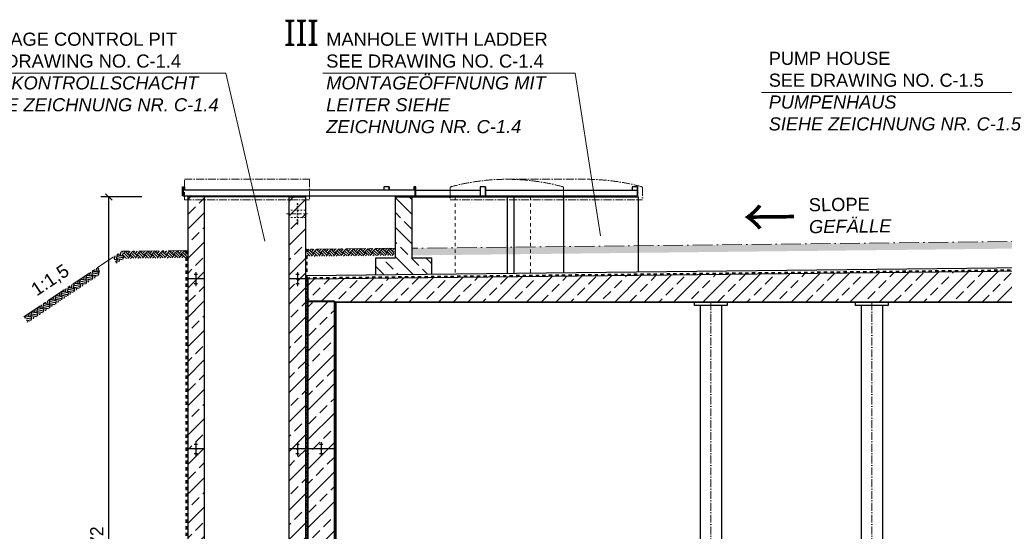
# Model space of a CAD drawing. Header units: millimetres. Extents: x -3395 to 5934498, y -177084 to 63013.
# Tile 31 of 256: x 21059 to 36096, y -42050 to -34245. Entities that reach past the tile are written whole.
import ezdxf

# ---------------------------------------------------------------- set-up
doc = ezdxf.new("R2010")
doc.units = ezdxf.units.MM
doc.linetypes.add('ACAD_ISO10W100', pattern=[18, 12, -3, 0, -3])
doc.linetypes.add('JIS_02_1.0', pattern=[2, 1, -1])
doc.layers.add('Bemaßung', color=7, linetype='Continuous', lineweight=9)
doc.layers.add('Beschriftung', color=7, linetype='Continuous', lineweight=9)
doc.styles.add('LBB3.5M1000', font='isocp.shx', dxfattribs={"height": 3.5})
doc.dimstyles.new('DIN', dxfattribs={"dimtxt": 2.5, "dimasz": 2.5, "dimexe": 1.25, "dimexo": 0.625, "dimtad": 1, "dimtih": 1, "dimdec": 4, "dimdsep": 46, "dimlunit": 6, "dimtxsty": 'Standard', "dimcen": 2.5, "dimadec": 0, "dimazin": 0, "dimtfac": 1, "dimtdec": 4, "dimtmove": 0, "dimatfit": 3, "dimfxl": 0, "dimtvp": 1, "dimtolj": 1, "dimtzin": 0, "dimarcsym": 0})

# ---------------------------------------------------------------- blocks, each defined once
blk = doc.blocks.new('_Oblique')
at = {"color": 0, "linetype": 'ByBlock', "lineweight": -2}
blk.add_line((-0.5, -0.5), (0.5, 0.5), dxfattribs=at)
blk = doc.blocks.new('*D113')
at = {"layer": 'Bemaßung', "color": 0, "lineweight": -2, "transparency": 16777216}
for p, q in [((22924, -36950), (22296, -36950)), ((22421, -47670), (22421, -36950)), ((22924, -47670), (22296, -47670))]:
    blk.add_line(p, q, dxfattribs=at)
at = {"layer": 'DEFPOINTS', "color": 0, "transparency": 16777216}
for p in [(22421, -36950), (23624, -36950), (23624, -47670)]:
    blk.add_point(p, dxfattribs=at)
at = {"layer": 'Bemaßung', "color": 0, "lineweight": -2, "transparency": 16777216, "xscale": 100, "yscale": 100, "zscale": 100}
for p, rotation in [((22421, -36950), 90), ((22421, -47670), 270)]:
    blk.add_blockref('_Oblique', p, dxfattribs=dict(at, rotation=rotation))
at = {"layer": 'Bemaßung', "color": 0, "transparency": 16777216, "insert": (22254, -42310), "char_height": 200, "attachment_point": 5, "rotation": 90}
blk.add_mtext('\\A1;10,72', dxfattribs=at)

msp = doc.modelspace()

# ---------------------------------------------------------------- hatches: boundary and pattern name
at = {"lineweight": 13}
h = msp.add_hatch(dxfattribs=at)
h.set_pattern_fill('ANSI33', color=256, scale=50, style=0)
edge = h.paths.add_edge_path()
edge.add_line((23874.44271, -36949.77774), (23624.44271, -36949.77774))
edge.add_line((23624.44271, -36949.77774), (23624.44271, -38549.77774))
edge.add_line((23624.44271, -38549.77774), (23739.09017, -38549.77774))
edge.add_arc((23749.44271, -38549.77774), 10.35253, 0, 180, ccw=False)
edge.add_line((23759.79524, -38549.77774), (23874.44271, -38549.77774))
edge.add_line((23874.44271, -38549.77774), (23874.44271, -36949.77774))
h = msp.add_hatch(dxfattribs=at)
h.set_pattern_fill('ANSI33', color=256, scale=50, style=0)
h.paths.add_polyline_path([(25424.44271, -36949.77774), (25174.44271, -36949.77774), (25174.44271, -37394.77774), (25424.44271, -37394.77774)])
h = msp.add_hatch(dxfattribs=at)
h.set_pattern_fill('ANSI33', color=256, scale=50, angle=90, style=0)
h.set_pattern_definition([(135, (-290, 0), (-224.5064, -224.5064), []), (135, (-290, 224.5), (-224.5064, -224.5064), [158.75, -79.375])])
h.paths.add_polyline_path([(27046.24738, -36949.77774), (26796.095, -36949.77774), (26796.095, -37878.7036), (26496.095, -37878.7036), (26496.095, -38134.89668), (27346.24738, -38125.32649), (27346.24738, -37878.7036), (27046.24738, -37878.7036)])
h = msp.add_hatch(dxfattribs=at)
h.set_pattern_fill('ANSI33', color=256, scale=50, style=0)
h.paths.add_polyline_path([(25424.44271, -37394.77774), (25174.44271, -37394.77774), (25174.44271, -45980.15019), (25294.44362, -45980.15019), (25293.48777, -45980.15019), (25303.48594, -45980.15019), (25304.44179, -45980.15019), (25424.44271, -45980.15019)])
h = msp.add_hatch()
h.set_pattern_fill('EARTH', color=256, scale=12.5, angle=45.64495339, style=0)
h.set_pattern_definition([(45.64495, (2105.99, -457.3), (-1.26356, 112.24609), [79.375, -79.375]), (45.64495, (2084.705, -436.494), (-1.26356, 112.24609), [79.375, -79.375]), (45.64495, (2063.42, -415.685), (-1.26356, 112.24609), [79.375, -79.375]), (135.64495, (2063.264, -401.654), (-112.24609, -1.26356), [79.375, -79.375]), (135.64495, (2084.07, -380.37), (-112.24609, -1.26356), [79.375, -79.375]), (135.64495, (2104.88, -359.09), (-112.24609, -1.26356), [79.375, -79.375])])
h.paths.add_polyline_path([(25446.18912, -37746.71868), (26777.25006, -37731.73488), (26778.47799, -37840.81576), (25447.41705, -37855.79956)])
h = msp.add_hatch()
h.set_pattern_fill('EARTH', color=256, scale=12.5, angle=45.64495339, style=0)
h.set_pattern_definition([(45.64495, (3619.735, -443.53), (-1.26356, 112.24609), [79.375, -79.375]), (45.64495, (3598.45, -422.72), (-1.26356, 112.24609), [79.375, -79.375]), (45.64495, (3577.17, -401.91), (-1.26356, 112.24609), [79.375, -79.375]), (135.64495, (3577.01, -387.88), (-112.24609, -1.26356), [79.375, -79.375]), (135.64495, (3597.82, -366.595), (-112.24609, -1.26356), [79.375, -79.375]), (135.64495, (3618.63, -345.31), (-112.24609, -1.26356), [79.375, -79.375])])
h.paths.add_polyline_path([(27048.31642, -37731.94802), (37476.34948, -37614.55928), (37477.57741, -37723.64016), (27049.54435, -37841.02889)])
h = msp.add_hatch()
h.set_pattern_fill('EARTH', color=256, scale=12.5, angle=78.690067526, style=0)
h.set_pattern_definition([(78.69007, (-18405.62, -19999.826), (-62.26687, 93.40031), [79.375, -79.375]), (78.69007, (-18434.81, -19993.99), (-62.26687, 93.40031), [79.375, -79.375]), (78.69007, (-18464, -19988.15), (-62.26687, 93.40031), [79.375, -79.375]), (168.69007, (-18471.78, -19976.476), (-93.40031, -62.26687), [79.375, -79.375]), (168.69007, (-18465.945, -19947.29), (-93.40031, -62.26687), [79.375, -79.375]), (168.69007, (-18460.11, -19918.1), (-93.40031, -62.26687), [79.375, -79.375])])
h.paths.add_polyline_path([(22298.27548, -38124.21643), (22262.08528, -38017.23602), (21124.33416, -38775.73677), (21184.84518, -38866.50329)])
h.paths.add_polyline_path([(22490.62567, -37864.87576), (22526.81587, -37971.85617), (22656.33212, -37885.512), (22620.14192, -37778.53159)])
h = msp.add_hatch()
h.set_pattern_fill('EARTH', color=256, scale=12.5, angle=45.64495339, style=0)
h.set_pattern_definition([(45.64495, (-699.23, -488.88), (-1.26356, 112.24609), [79.375, -79.375]), (45.64495, (-720.51, -468.07), (-1.26356, 112.24609), [79.375, -79.375]), (45.64495, (-741.79, -447.26), (-1.26356, 112.24609), [79.375, -79.375]), (135.64495, (-741.95, -433.23), (-112.24609, -1.26356), [79.375, -79.375]), (135.64495, (-721.14, -411.95), (-112.24609, -1.26356), [79.375, -79.375]), (135.64495, (-700.33, -390.67), (-112.24609, -1.26356), [79.375, -79.375])])
h.paths.add_polyline_path([(22620.14192, -37778.53159), (22658.27061, -37887.19708), (23625.8383, -37876.30514), (23624.61037, -37767.22426)])
h = msp.add_hatch(dxfattribs=at)
h.set_pattern_fill('ANSI33', color=256, scale=50, style=0)
h.set_pattern_definition([(45, (123294.55, 0), (-224.5064, 224.5064), []), (45, (123519.06, 0), (-224.5064, 224.5064), [158.75, -79.375])])
h.paths.add_polyline_path([(25294.44362, -37945.10343), (25174.44271, -37947.3979), (25174.44271, -38004.55785), (25295.53615, -38002.24249)])
h = msp.add_hatch(dxfattribs=at)
h.set_pattern_fill('ANSI33', color=256, scale=50, style=0)
h.paths.add_polyline_path([(36909.50956, -38070.94021), (25464.44271, -38199.77774), (25464.44271, -38541.83104), (25864.44271, -38541.83104), (36909.50956, -38544.77147)])
at = {"lineweight": 5}
h = msp.add_hatch(dxfattribs=at)
h.set_pattern_fill('NET3', color=0, scale=10)
h.paths.add_polyline_path([(25464.44271, -38199.77774), (25424.44271, -38199.77774), (25424.44271, -45980.15019), (25464.44271, -45980.15019)])
at = {"lineweight": 13}
h = msp.add_hatch(dxfattribs=at)
h.set_pattern_fill('ANSI33', color=256, scale=50, style=0)
edge = h.paths.add_edge_path()
edge.add_line((23874.44271, -38549.77774), (23759.79524, -38549.77774))
edge.add_arc((23749.44271, -38549.77774), 10.35253, -180, 0, ccw=False)
edge.add_line((23739.09017, -38549.77774), (23624.44271, -38549.77774))
edge.add_line((23624.44271, -38549.77774), (23624.44271, -45980.15019))
edge.add_line((23624.44271, -45980.15019), (23739.09017, -45980.15019))
edge.add_arc((23749.44271, -45980.15019), 10.35253, 0, 180, ccw=False)
edge.add_line((23759.79524, -45980.15019), (23874.44271, -45980.15019))
edge.add_line((23874.44271, -45980.15019), (23874.44271, -38549.77774))
h.paths.add_polyline_path([(23749.44271, -45908.65615), (23749.44271, -45905.13625), (23744.44271, -45905.13625), (23724.44271, -45908.65615)], flags=16)
h.paths.add_polyline_path([(23744.44271, -38642.39121), (23749.44271, -38642.39121), (23749.44271, -38638.8713), (23744.44271, -38638.8713)], flags=16)
h = msp.add_hatch(dxfattribs=at)
h.set_pattern_fill('ANSI33', color=256, scale=50, style=0)
h.set_pattern_definition([(45, (123584.55, 0), (-224.5064, 224.5064), []), (45, (123809.06, 0), (-224.5064, 224.5064), [158.75, -79.375])])
edge = h.paths.add_edge_path()
edge.add_line((25864.44271, -38549.77774), (25464.44271, -38549.77774))
edge.add_line((25464.44271, -38549.77774), (25464.44271, -45980.15019))
edge.add_line((25464.44271, -45980.15019), (25639.09017, -45980.15019))
edge.add_arc((25649.44271, -45980.15019), 10.35253, 0, 180, ccw=False)
edge.add_line((25659.79524, -45980.15019), (25835.44271, -45980.15019))
edge.add_line((25835.44271, -45980.15019), (25835.44271, -45872.07774))
edge.add_line((25835.44271, -45872.07774), (25864.44271, -45873.52774))
edge.add_line((25864.44271, -45873.52774), (25864.44271, -38549.77774))
h.paths.add_polyline_path([(25649.44271, -45908.65615), (25649.44271, -45905.13625), (25644.44271, -45905.13625), (25624.44271, -45908.65615)], flags=16)

# ---------------------------------------------------------------- linework, layer by layer
at = {"linetype": 'ACAD_ISO10W100', "lineweight": 18, "ltscale": 10}
for p, q in [((28499.99086, -36679.77774), (29704.99086, -36679.77774)), ((27633.96546, -36812.29749), (27633.96546, -36994.77774)), ((29366.01627, -36812.29749), (29366.01627, -36994.77774)), ((30571.01627, -36812.29749), (30571.01627, -36994.77774)), ((27633.96546, -36994.77774), (30571.01627, -36994.77774)), ((31613.14736, -38554.77774), (31613.14736, -46144.77774)), ((34071.92828, -38554.77774), (34071.92828, -46144.77774))]:
    msp.add_line(p, q, dxfattribs=at)
for p, q in [((23544.44271, -36934.77774), (23544.44271, -36794.77774)), ((23544.44271, -36794.77774), (23554.44271, -36794.77774)), ((23554.44271, -36794.77774), (23554.44271, -36844.77774)), ((23554.44271, -36794.77774), (23574.44271, -36794.77774)), ((23574.44271, -36834.77774), (23554.44271, -36834.77774)), ((23574.44271, -36794.77774), (23574.44271, -36834.77774)), ((26702.99748, -36794.77774), (26620.05519, -36794.77774)), ((26620.05519, -36794.77774), (26620.05519, -36844.77774)), ((26697.99748, -36794.77774), (26697.99748, -36844.77774)), ((26702.99748, -36794.77774), (26702.99748, -36844.77774)), ((27099.44271, -36794.77774), (27079.44271, -36794.77774)), ((27079.44271, -36794.77774), (27079.44271, -36834.77774)), ((27079.44271, -36834.77774), (27099.44271, -36834.77774)), ((27109.44271, -36794.77774), (27099.44271, -36794.77774)), ((27099.44271, -36794.77774), (27099.44271, -36844.77774)), ((27109.44271, -36934.77774), (27109.44271, -36794.77774)), ((28174.92653, -36794.77774), (28091.98425, -36794.77774)), ((28091.98425, -36794.77774), (28091.98425, -36934.77774)), ((28169.92653, -36794.77774), (28169.92653, -36934.77774)), ((28174.92653, -36794.77774), (28174.92653, -36934.77774)), ((30494.92653, -36794.77774), (30411.98425, -36794.77774)), ((30411.98425, -36794.77774), (30411.98425, -36844.77774)), ((30489.92653, -36794.77774), (30489.92653, -36934.77774)), ((30494.92653, -36794.77774), (30494.92653, -36934.77774)), ((23554.44271, -36934.77774), (23544.44271, -36934.77774)), ((27099.44271, -36844.77774), (23554.44271, -36844.77774)), ((23554.44271, -36844.77774), (23554.44271, -36934.77774)), ((23554.44271, -36934.77774), (27099.44271, -36934.77774)), ((23874.44271, -36949.77774), (23624.44271, -36949.77774)), ((23624.44271, -36949.77774), (23624.44271, -48223.77774)), ((23699.44271, -36944.77774), (23694.44271, -36949.77774)), ((23699.44271, -36944.77774), (23699.44271, -36934.77774)), ((23799.44271, -36944.77774), (23699.44271, -36944.77774)), ((23799.44271, -36934.77774), (23799.44271, -36944.77774)), ((23799.44271, -36944.77774), (23804.44271, -36949.77774)), ((25174.44271, -36949.77774), (23874.44271, -36949.77774)), ((23874.44271, -36949.77774), (23874.44271, -47669.77774)), ((25174.44271, -36949.77774), (25424.44271, -36949.77774)), ((25174.44271, -47379.71803), (25174.44271, -36949.77774)), ((25249.44271, -36944.77774), (25244.44271, -36949.77774)), ((25249.44271, -36944.77774), (25249.44271, -36934.77774)), ((25349.44271, -36944.77774), (25249.44271, -36944.77774)), ((25349.44271, -36934.77774), (25349.44271, -36944.77774)), ((25349.44271, -36944.77774), (25354.44271, -36949.77774)), ((25424.44271, -36949.77774), (25424.44271, -45980.15019)), ((26871.17119, -36944.77774), (26866.17119, -36949.77774)), ((26871.17119, -36944.77774), (26871.17119, -36934.77774)), ((26971.17119, -36944.77774), (26871.17119, -36944.77774)), ((26971.17119, -36934.77774), (26971.17119, -36944.77774)), ((26971.17119, -36944.77774), (26976.17119, -36949.77774)), ((27046.24738, -36949.77774), (30502.715, -36949.77774)), ((27099.44271, -36934.77774), (27099.44271, -36844.77774)), ((27099.44271, -36934.77774), (27109.44271, -36934.77774)), ((27109.44271, -36844.77774), (28091.98425, -36844.77774)), ((27109.44271, -36934.77774), (30494.92653, -36934.77774)), ((28174.92653, -36844.77774), (30489.92653, -36844.77774)), ((28502.715, -36949.77774), (28502.715, -38112.30809)), ((28602.715, -36949.77774), (28602.715, -38111.18239)), ((29366.01627, -36949.77774), (29366.01627, -38102.58988)), ((30502.715, -36949.77774), (30502.715, -38089.02515)), ((25294.44271, -37050.41697), (25304.44271, -37050.41697)), ((25440.55495, -38150.04348), (38789.44271, -37999.77457)), ((23724.44271, -38128.2837), (23774.44271, -38128.2837)), ((23744.44271, -38100.12446), (23754.44271, -38100.12446)), ((23744.44271, -38103.64436), (23754.44271, -38103.64436)), ((23744.44271, -38107.16427), (23754.44271, -38107.16427)), ((23744.44271, -38110.68417), (23754.44271, -38110.68417)), ((23744.44271, -38114.20408), (23754.44271, -38114.20408)), ((23744.44271, -38117.72398), (23754.44271, -38117.72398)), ((23744.44271, -38121.24389), (23754.44271, -38121.24389)), ((23744.44271, -38124.76379), (23754.44271, -38124.76379)), ((23749.44271, -38099.77774), (23749.44271, -38189.42521)), ((25274.44271, -38128.2837), (25324.44271, -38128.2837)), ((25294.44271, -38100.12446), (25304.44271, -38100.12446)), ((25294.44271, -38103.64436), (25304.44271, -38103.64436)), ((25294.44271, -38107.16427), (25304.44271, -38107.16427)), ((25294.44271, -38110.68417), (25304.44271, -38110.68417)), ((25294.44271, -38114.20408), (25304.44271, -38114.20408)), ((25294.44271, -38117.72398), (25304.44271, -38117.72398)), ((25294.44271, -38121.24389), (25304.44271, -38121.24389)), ((25294.44271, -38124.76379), (25304.44271, -38124.76379)), ((25299.44271, -38099.77774), (25299.44271, -38189.42521)), ((25464.44271, -38199.77774), (38789.44271, -38049.77774)), ((23739.09017, -38199.77774), (23624.44271, -38199.77774)), ((23724.44271, -38271.27178), (23774.44271, -38271.27178)), ((23744.44271, -38274.79169), (23754.44271, -38274.79169)), ((23744.44271, -38278.31159), (23754.44271, -38278.31159)), ((23744.44271, -38281.8315), (23754.44271, -38281.8315)), ((23744.44271, -38285.3514), (23754.44271, -38285.3514)), ((23744.44271, -38288.8713), (23754.44271, -38288.8713)), ((23744.44271, -38292.39121), (23754.44271, -38292.39121)), ((23744.44271, -38295.91111), (23754.44271, -38295.91111)), ((23744.44271, -38299.43102), (23754.44271, -38299.43102)), ((23749.44271, -38210.13027), (23749.44271, -38299.77774)), ((23874.44271, -38199.77774), (23759.79524, -38199.77774)), ((25289.09017, -38199.77774), (25174.44271, -38199.77774)), ((25274.44271, -38271.27178), (25324.44271, -38271.27178)), ((25294.44271, -38274.79169), (25304.44271, -38274.79169)), ((25294.44271, -38278.31159), (25304.44271, -38278.31159)), ((25294.44271, -38281.8315), (25304.44271, -38281.8315)), ((25294.44271, -38285.3514), (25304.44271, -38285.3514)), ((25294.44271, -38288.8713), (25304.44271, -38288.8713)), ((25294.44271, -38292.39121), (25304.44271, -38292.39121)), ((25294.44271, -38295.91111), (25304.44271, -38295.91111)), ((25294.44271, -38299.43102), (25304.44271, -38299.43102)), ((25299.44271, -38210.13027), (25299.44271, -38299.77774)), ((25424.44271, -38199.77774), (25309.79524, -38199.77774)), ((25464.44271, -45980.15019), (25464.44271, -38199.77774)), ((25864.44271, -38541.83104), (25464.44271, -38541.83104)), ((25864.44271, -38549.77774), (25464.44271, -38549.77774)), ((25864.44271, -38541.77774), (25864.44271, -38549.77774)), ((25864.44271, -45873.52774), (25864.44271, -38549.77774)), ((25864.44271, -38549.77774), (55714.44271, -38549.77774)), ((25880.44289, -45874.32775), (25883.44476, -38549.77774)), ((25889.44271, -45874.77774), (25889.44271, -38554.77774)), ((25889.44271, -38554.77774), (55689.44271, -38554.77774)), ((31451.19736, -38604.77774), (31451.19736, -46094.77774)), ((31775.09736, -38604.77774), (31775.09736, -46094.77774)), ((33909.97828, -38604.77774), (33909.97828, -46094.77774)), ((34233.87828, -38604.77774), (34233.87828, -46094.77774)), ((23724.44271, -40721.74149), (23774.44271, -40721.74149)), ((23744.44271, -40693.58225), (23754.44271, -40693.58225)), ((23744.44271, -40697.10215), (23754.44271, -40697.10215)), ((23744.44271, -40700.62206), (23754.44271, -40700.62206)), ((23744.44271, -40704.14196), (23754.44271, -40704.14196)), ((23744.44271, -40707.66187), (23754.44271, -40707.66187)), ((23744.44271, -40711.18177), (23754.44271, -40711.18177)), ((23744.44271, -40714.70168), (23754.44271, -40714.70168)), ((23744.44271, -40718.22158), (23754.44271, -40718.22158)), ((23749.44271, -40693.23553), (23749.44271, -40782.883)), ((25274.44271, -40721.74149), (25324.44271, -40721.74149)), ((25294.44271, -40693.58225), (25304.44271, -40693.58225)), ((25294.44271, -40697.10215), (25304.44271, -40697.10215)), ((25294.44271, -40700.62206), (25304.44271, -40700.62206)), ((25294.44271, -40704.14196), (25304.44271, -40704.14196)), ((25294.44271, -40707.66187), (25304.44271, -40707.66187)), ((25294.44271, -40711.18177), (25304.44271, -40711.18177)), ((25294.44271, -40714.70168), (25304.44271, -40714.70168)), ((25294.44271, -40718.22158), (25304.44271, -40718.22158)), ((25299.44271, -40693.23553), (25299.44271, -40782.883)), ((25639.44271, -40721.74149), (25689.44271, -40721.74149)), ((25659.44271, -40693.58225), (25669.44271, -40693.58225)), ((25659.44271, -40697.10215), (25669.44271, -40697.10215)), ((25659.44271, -40700.62206), (25669.44271, -40700.62206)), ((25659.44271, -40704.14196), (25669.44271, -40704.14196)), ((25659.44271, -40707.66187), (25669.44271, -40707.66187)), ((25659.44271, -40711.18177), (25669.44271, -40711.18177)), ((25659.44271, -40714.70168), (25669.44271, -40714.70168)), ((25659.44271, -40718.22158), (25669.44271, -40718.22158)), ((25664.44271, -40693.23553), (25664.44271, -40782.883)), ((23739.09017, -40793.23553), (23624.44271, -40793.23553)), ((23724.44271, -40864.72957), (23774.44271, -40864.72957)), ((23744.44271, -40868.24947), (23754.44271, -40868.24947)), ((23744.44271, -40871.76938), (23754.44271, -40871.76938)), ((23744.44271, -40875.28928), (23754.44271, -40875.28928)), ((23744.44271, -40878.80919), (23754.44271, -40878.80919)), ((23744.44271, -40882.32909), (23754.44271, -40882.32909)), ((23744.44271, -40885.849), (23754.44271, -40885.849)), ((23744.44271, -40889.3689), (23754.44271, -40889.3689)), ((23744.44271, -40892.88881), (23754.44271, -40892.88881)), ((23749.44271, -40803.58806), (23749.44271, -40893.23553)), ((23874.44271, -40793.23553), (23759.79524, -40793.23553)), ((25289.09017, -40793.23553), (25174.44271, -40793.23553)), ((25274.44271, -40864.72957), (25324.44271, -40864.72957)), ((25294.44271, -40868.24947), (25304.44271, -40868.24947)), ((25294.44271, -40871.76938), (25304.44271, -40871.76938)), ((25294.44271, -40875.28928), (25304.44271, -40875.28928)), ((25294.44271, -40878.80919), (25304.44271, -40878.80919)), ((25294.44271, -40882.32909), (25304.44271, -40882.32909)), ((25294.44271, -40885.849), (25304.44271, -40885.849)), ((25294.44271, -40889.3689), (25304.44271, -40889.3689)), ((25294.44271, -40892.88881), (25304.44271, -40892.88881)), ((25299.44271, -40803.58806), (25299.44271, -40893.23553)), ((25424.44271, -40793.23553), (25309.79524, -40793.23553)), ((25654.09017, -40793.23553), (25464.44271, -40793.23553)), ((25639.44271, -40864.72957), (25689.44271, -40864.72957)), ((25659.44271, -40868.24947), (25669.44271, -40868.24947)), ((25659.44271, -40871.76938), (25669.44271, -40871.76938)), ((25659.44271, -40875.28928), (25669.44271, -40875.28928)), ((25659.44271, -40878.80919), (25669.44271, -40878.80919)), ((25659.44271, -40882.32909), (25669.44271, -40882.32909)), ((25659.44271, -40885.849), (25669.44271, -40885.849)), ((25659.44271, -40889.3689), (25669.44271, -40889.3689)), ((25659.44271, -40892.88881), (25669.44271, -40892.88881)), ((25664.44271, -40803.58806), (25664.44271, -40893.23553)), ((25864.44271, -40793.23553), (25674.79524, -40793.23553))]:
    msp.add_line(p, q)
at = {"linetype": 'JIS_02_1.0', "lineweight": 18, "ltscale": 50}
for p, q in [((27707.26673, -36949.77774), (27707.26673, -38121.26248)), ((28857.26673, -36949.77774), (28857.26673, -38108.31689))]:
    msp.add_line(p, q, dxfattribs=at)
at = {"linetype": 'ACAD_ISO10W100', "lineweight": 18, "ltscale": 5}
msp.add_line((25454.3277, -37207.56697), (25132.71516, -37207.56697), dxfattribs=at)
at = {"linetype": 'JIS_02_1.0', "lineweight": 18, "ltscale": 25}
for p, q in [((25424.44271, -37150.41697), (25174.44271, -37150.41697)), ((25424.44271, -37264.71697), (25174.44271, -37264.71697))]:
    msp.add_line(p, q, dxfattribs=at)
at = {"linetype": 'ACAD_ISO10W100', "lineweight": 13, "ltscale": 25}
for p, q in [((26796.0081, -37731.52372), (25424.44271, -37746.96348)), ((37489.44271, -37614.41189), (27046.24738, -37731.97131)), ((21120.14192, -38778.53159), (22620.14192, -37778.53159)), ((23626.95401, -37767.19787), (22620.14192, -37778.53159))]:
    msp.add_line(p, q, dxfattribs=at)
at = {"linetype": 'JIS_02_1.0', "lineweight": 50, "ltscale": 50}
for p, q in [((23608.33046, -48221.77774), (23608.33046, -37767.40752)), ((25440.55495, -38191.24163), (25440.55495, -37746.7821)), ((25440.55495, -38191.24163), (38773.33046, -38041.06987))]:
    msp.add_line(p, q, dxfattribs=at)
at = {"linetype": 'ACAD_ISO10W100', "lineweight": 18, "ltscale": 10}
msp.add_lwpolyline([(23574.44271, -36679.77774), (25484.44271, -36679.77774), (25484.44271, -36994.77774), (23574.44271, -36994.77774)], close=True, dxfattribs=at)
msp.add_lwpolyline([(26496.095, -38135.50562), (26496.095, -37878.7036), (26796.095, -37878.7036), (26796.095, -36949.77774), (27046.24738, -36949.77774), (27046.24738, -37878.7036), (27346.24738, -37878.7036), (27346.24738, -38125.32649)])
at = {"linetype": 'JIS_02_1.0', "lineweight": 18, "ltscale": 25}
msp.add_lwpolyline([(25294.44271, -37050.41697), (25304.44271, -37050.41697), (25304.44271, -37364.71697), (25294.44271, -37364.71697)], close=True, dxfattribs=at)
for points in [[(25464.44271, -38199.77774), (25424.44271, -38199.77774), (25424.44271, -45980.15019), (25464.44271, -45980.15019)], [(31863.14736, -38604.77774), (31363.14736, -38604.77774), (31363.14736, -38554.77774), (31863.14736, -38554.77774)], [(34321.92828, -38604.77774), (33821.92828, -38604.77774), (33821.92828, -38554.77774), (34321.92828, -38554.77774)]]:
    msp.add_lwpolyline(points, close=True)
for centre in [(23749.44271, -38199.77774), (25299.44271, -38199.77774), (23749.44271, -40793.23553), (25299.44271, -40793.23553), (25664.44271, -40793.23553)]:
    msp.add_circle(centre, 10.35253)
at = {"linetype": 'ACAD_ISO10W100', "lineweight": 18, "ltscale": 10}
for centre, radius, start, end in [((28499.99086, -39931.60062), 3251.82288, 74.871828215, 105.128171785), ((29704.99086, -39931.60062), 3251.82288, 74.871828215, 90), ((27653.96546, -36812.29749), 20, 97.564085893, 180), ((29346.01627, -36812.29749), 20, 0, 82.435914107), ((30551.01627, -36812.29749), 20, 0, 82.435914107)]:
    msp.add_arc(centre, radius, start, end, dxfattribs=at)
at = {"layer": 'Beschriftung', "lineweight": 13}
for p, q in [((20148.71815, -35062.8728), (24206.04198, -35062.8728)), ((24206.04198, -35062.8728), (24803.16156, -37625.80231)), ((25687.38263, -35062.8728), (29542.5849, -35062.8728)), ((29542.5849, -35062.8728), (29926.9918, -37541.88976)), ((32389.21074, -35354.83257), (36425.53717, -35357.34747))]:
    msp.add_line(p, q, dxfattribs=at)

# ---------------------------------------------------------------- texts
at = {"attachment_point": 1, "style": 'LBB3.5M1000'}
for s, insert, char_height, width, rotation in [('{\\fArial|b0|i0|c0|p34;SLOPE\\fMS Shell Dlg|b0|i0|c0|p0;\\P\\fArial|b0|i1|c0|p34;GEFÄLLE}', (33108.34208, -36969.27081), 200, 2581.8064933, 0.64495339), ('{\\fSimSun|b0|i0|c134|p2;←}', (32099.07586, -36968.08063), 600, 757.9614593, 0.64495339), ('{\\fArial|b0|i0|c0|p34;1:1,5}', (21207.21165, -38302.9567), 200, 340.570193, 33.690067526)]:
    msp.add_mtext(s, dxfattribs=dict(at, insert=insert, char_height=char_height, width=width, rotation=rotation))
at = {"layer": 'Beschriftung', "char_height": 200, "attachment_point": 1, "style": 'LBB3.5M1000'}
for s, insert, width in [('{\\fSegoe UI|b0|i0|c0|p34;\\H2x;\\C256;III}', (25097.13856, -34245.4436), 517.2088703), ('{\\fArial|b0|i0|c0|p34;\\C256;LEAKAGE CONTROL PIT\\PSEE DRAWING NO. C-1.4\\P\\fArial|b0|i1|c0|p34;LECKKONTROLLSCHACHT\\PSIEHE ZEICHNUNG NR. C-1.4}', (20201.10089, -34442.66721), 7399.5425203), ('{\\fArial|b0|i0|c0|p34;\\C256;MANHOLE WITH LADDER\\PSEE DRAWING NO. C-1.4\\P\\fArial|b0|i1|c0|p34;MONTAGEÖFFNUNG MIT\\PLEITER SIEHE\\PZEICHNUNG NR. C-1.4}', (25739.76537, -34442.66721), 7399.5425203), ('{\\fArial|b0|i0|c0|p34;\\C256;PUMP HOUSE\\PSEE DRAWING NO. C-1.5\\P\\fArial|b0|i1|c0|p34;PUMPENHAUS\\PSIEHE ZEICHNUNG NR. C-1.5}', (32499.12561, -34734.62698), 7399.5425203)]:
    msp.add_mtext(s, dxfattribs=dict(at, insert=insert, width=width))

# ---------------------------------------------------------------- dimensions: what is measured, and where the dimension line sits
at = {"layer": 'Bemaßung'}
dim = msp.add_linear_dim(base=(22420.91871, -36949.77774), p1=(23624.44271, -47669.77774), p2=(23624.44271, -36949.77774), angle=90, text='10,72', dimstyle='DIN', override={"dimscale": 100, "dimtxt": 2, "dimasz": 1, "dimexo": 7, "dimgap": 0.5, "dimtih": 0, "dimdec": 2, "dimzin": 8, "dimlunit": 6, "dimblk1": 'Oblique', "dimblk2": 'Oblique', "dimsah": 1, "dimtmove": 2}, dxfattribs=at)
dim.commit()
dim.dimension.update_dxf_attribs({"geometry": '*D113', "text_midpoint": (22254.25204, -42309.77774)})

doc.saveas('drawing.dxf')
